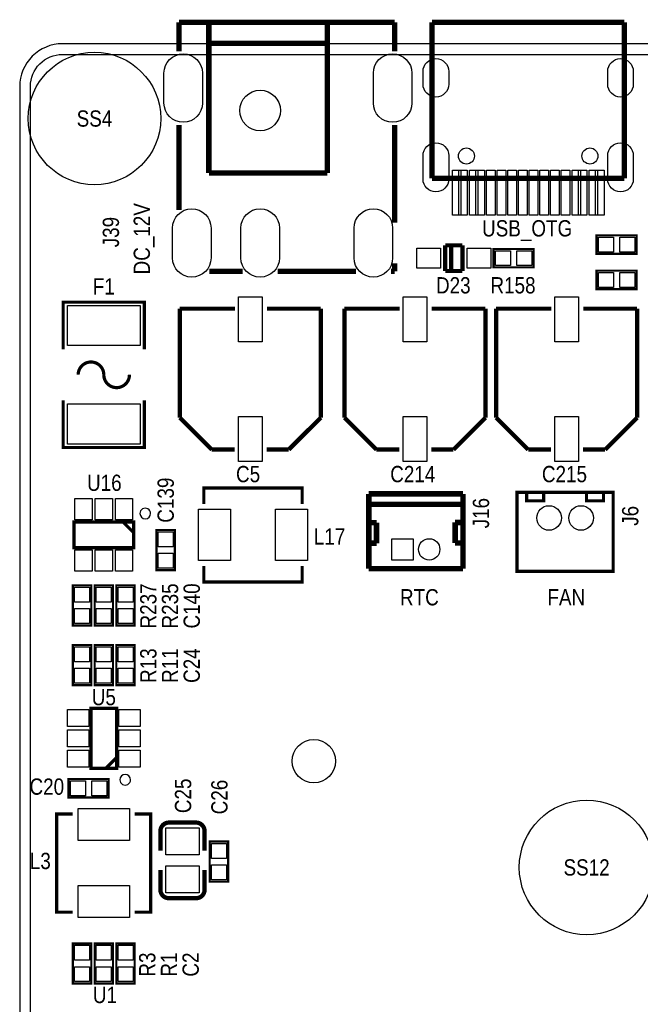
# Model space of a CAD drawing. Extents: x 0 to 158, y 0 to 97.
# Tile 2 of 11: x 0 to 29, y 50 to 96. Entities that reach past the tile are written whole.
import ezdxf
from ezdxf.enums import TextEntityAlignment as Align

# ---------------------------------------------------------------- set-up
doc = ezdxf.new("R2010")
doc.units = 0
doc.header["$MEASUREMENT"] = 0
for name, color, linetype in [('BG_OUTLINE', 12, 'CONTINUOUS'), ('BG_SILKSCREEN_TOP', 7, 'CONTINUOUS'), ('PG_SILKSCREEN_TOP', 253, 'CONTINUOUS'), ('PIN_SOLDERMASK_TOP', 120, 'CONTINUOUS'), ('RD_SILKSCREEN_TOP', 173, 'CONTINUOUS'), ('RKI_ALL', 2, 'CONTINUOUS')]:
    doc.layers.add(name, color=color, linetype=linetype)

msp = doc.modelspace()

# ---------------------------------------------------------------- linework, layer by layer
at = {"layer": 'BG_OUTLINE'}
msp.add_lwpolyline([(1.999996, 0), (155.999993, 0, 0.414213), (157.999989, 1.999996), (157.999989, 92.999992, 0.414215), (155.999993, 94.999988), (1.999996, 94.999988, 0.414214), (0, 92.999992), (0, 1.999996, 0.414212), (1.999996, 0)], format="xyb", dxfattribs=at)
at = {"layer": 'PG_SILKSCREEN_TOP'}
for points, const_width in [([(7.454189, 96.000011), (7.454189, 94.645201)], 0.254), ([(7.454189, 96.000011), (17.553991, 96.000011)], 0.254), ([(8.854008, 96.000011), (8.854008, 88.950013)], 0.254), ([(14.404111, 96.000011), (14.404111, 95.750101)], 0.254), ([(17.553991, 96.000011), (17.553991, 94.645201)], 0.254), ([(19.299199, 88.703912), (19.299199, 95.996201)], 0.248895), ([(19.299199, 95.996201), (28.30101, 95.996201)], 0.248895), ([(28.30101, 95.996201), (28.30101, 88.703912)], 0.248895), ([(14.404111, 95.750101), (14.404111, 88.950013)], 0.254), ([(8.854008, 95.025693), (14.404111, 95.025693)], 0.254), ([(7.454189, 91.204694), (7.454189, 87.213389)], 0.254), ([(17.553991, 91.204694), (17.553991, 86.622306)], 0.254), ([(8.854008, 88.950013), (14.404111, 88.950013)], 0.254), ([(28.30101, 88.703912), (19.299199, 88.703912)], 0.248895), ([(27.0002, 86.0298), (28.8798, 86.0298), (28.8798, 85.1662), (27.0002, 85.1662), (27.0002, 86.0298)], 0.1016), ([(19.920001, 84.363103), (19.920001, 85.562897)], 0.199898), ([(19.920001, 85.562897), (20.719999, 85.562897)], 0.199898), ([(20.190003, 84.363103), (20.190003, 85.562897)], 0.199898), ([(20.719999, 85.562897), (20.719999, 84.363103)], 0.199898), ([(22.1742, 85.3948), (24.0538, 85.3948), (24.0538, 84.5312), (22.1742, 84.5312), (22.1742, 85.3948)], 0.1016), ([(17.553991, 84.727999), (17.553991, 84.349996)], 0.254), ([(8.873007, 84.349996), (10.434599, 84.349996)], 0.254), ([(12.073407, 84.349996), (15.735605, 84.349996)], 0.254), ([(17.374387, 84.349996), (17.553991, 84.349996)], 0.254), ([(20.719999, 84.363103), (19.920001, 84.363103)], 0.199898), ([(27.0002, 84.3788), (28.8798, 84.3788), (28.8798, 83.5152), (27.0002, 83.5152), (27.0002, 84.3788)], 0.1016), ([(2.037004, 80.701998), (2.037004, 82.901993), (5.836996, 82.901993), (5.836996, 80.701998)], 0.150012), ([(7.492009, 82.599987), (7.492009, 77.499896)], 0.199898), ([(10.080803, 82.599987), (7.492009, 82.599987)], 0.199898), ([(14.091996, 82.599987), (11.579403, 82.599987)], 0.199898), ([(14.091996, 77.499896), (14.091996, 82.599987)], 0.199898), ([(15.199995, 82.599987), (15.199995, 77.499896)], 0.199898), ([(17.788788, 82.599987), (15.199995, 82.599987)], 0.199898), ([(21.799982, 82.599987), (19.287388, 82.599987)], 0.199898), ([(21.799982, 77.499896), (21.799982, 82.599987)], 0.199898), ([(22.300006, 82.599987), (22.300006, 77.499896)], 0.199898), ([(24.8888, 82.599987), (22.300006, 82.599987)], 0.199898), ([(28.899993, 82.599987), (26.3874, 82.599987)], 0.199898), ([(28.899993, 77.499896), (28.899993, 82.599987)], 0.199898), ([(5.836996, 78.302002), (5.836996, 76.102007), (2.037004, 76.102007), (2.037004, 78.302002)], 0.150012), ([(7.492009, 77.499896), (8.991905, 76)], 0.199898), ([(12.592101, 76), (14.091996, 77.499896)], 0.199898), ([(15.199995, 77.499896), (16.69989, 76)], 0.199898), ([(20.300086, 76), (21.799982, 77.499896)], 0.199898), ([(22.300006, 77.499896), (23.799902, 76)], 0.199898), ([(27.400098, 76), (28.899993, 77.499896)], 0.199898), ([(8.991905, 76), (10.055403, 76)], 0.199898), ([(11.554003, 76), (12.592101, 76)], 0.199898), ([(16.69989, 76), (17.763388, 76)], 0.199898), ([(19.261988, 76), (20.300086, 76)], 0.199898), ([(23.799902, 76), (24.8634, 76)], 0.199898), ([(26.362, 76), (27.400098, 76)], 0.199898), ([(13.219506, 73.456521), (13.219506, 74.206506), (8.619515, 74.206506), (8.619515, 73.456521)], 0.150012), ([(16.341115, 70.42912), (16.341115, 73.92891)], 0.254), ([(16.341115, 73.92891), (20.741107, 73.92891)], 0.254), ([(20.743901, 73.926929), (20.743901, 70.427012)], 0.254), ([(23.277093, 74.000004), (27.776907, 74.000004), (27.776907, 70.300012), (23.277093, 70.300012), (23.277093, 74.000004)], 0.150089), ([(23.726902, 74.000004), (23.726902, 73.600208), (24.527002, 73.600208), (24.527002, 74.000004)], 0.150089), ([(27.327098, 74.000004), (27.327098, 73.600208), (26.526998, 73.600208), (26.526998, 74.000004)], 0.150089), ([(16.341115, 73.439706), (20.741107, 73.439528)], 0.254), ([(5.336997, 71.409001), (5.336997, 72.608999), (2.537003, 72.608999), (2.537003, 71.409001), (5.336997, 71.409001)], 0.150012), ([(5.336997, 72.109), (4.836998, 72.608999)], 0.150012), ([(16.340099, 72.578722), (16.700805, 72.578722)], 0.254), ([(16.700805, 72.578722), (16.701008, 71.61911)], 0.254), ([(20.380706, 71.629524), (20.381011, 72.589111)], 0.254), ([(20.381011, 72.589111), (20.741716, 72.589111)], 0.254), ([(6.4008, 70.358), (6.4008, 72.2376), (7.2644, 72.2376), (7.2644, 70.358), (6.4008, 70.358)], 0.1016), ([(16.380714, 71.618627), (16.701008, 71.61911)], 0.254), ([(20.380706, 71.629524), (20.701, 71.629016)], 0.254), ([(8.619515, 70.556501), (8.619515, 69.806515), (13.219506, 69.806515), (13.219506, 70.556501)], 0.150012), ([(16.341115, 70.42912), (20.741107, 70.42912)], 0.254), ([(3.3528, 69.6468), (3.3528, 67.7672), (2.4892, 67.7672), (2.4892, 69.6468), (3.3528, 69.6468)], 0.1016), ([(4.3688, 69.6468), (4.3688, 67.7672), (3.5052, 67.7672), (3.5052, 69.6468), (4.3688, 69.6468)], 0.1016), ([(5.3848, 69.6468), (5.3848, 67.7672), (4.5212, 67.7672), (4.5212, 69.6468), (5.3848, 69.6468)], 0.1016), ([(2.4892, 64.9732), (2.4892, 66.8528), (3.3528, 66.8528), (3.3528, 64.9732), (2.4892, 64.9732)], 0.1016), ([(3.5052, 64.9732), (3.5052, 66.8528), (4.3688, 66.8528), (4.3688, 64.9732), (3.5052, 64.9732)], 0.1016), ([(4.5212, 64.9732), (4.5212, 66.8528), (5.3848, 66.8528), (5.3848, 64.9732), (4.5212, 64.9732)], 0.1016), ([(3.337001, 61.084003), (4.536999, 61.084003), (4.536999, 63.883997), (3.337001, 63.883997), (3.337001, 61.084003)], 0.150012), ([(4.037, 61.084003), (4.536999, 61.584002)], 0.150012), ([(2.286, 60.579), (4.1656, 60.579), (4.1656, 59.7154), (2.286, 59.7154), (2.286, 60.579)], 0.1016), ([(2.484501, 58.944485), (1.734515, 58.944485), (1.734515, 54.344494), (2.484501, 54.344494)], 0.150012), ([(5.384521, 54.344494), (6.134506, 54.344494), (6.134506, 58.944485), (5.384521, 58.944485)], 0.150012), ([(6.58495, 58.139076), (6.58495, 57.219088)], 0.199898), ([(8.89, 55.77332), (8.89, 57.65292), (9.7536, 57.65292), (9.7536, 55.77332), (8.89, 55.77332)], 0.1016), ([(8.65505, 55.398924), (8.65505, 56.318912)], 0.199898), ([(2.4892, 51.0032), (2.4892, 52.8828), (3.3528, 52.8828), (3.3528, 51.0032), (2.4892, 51.0032)], 0.1016), ([(3.5052, 51.0032), (3.5052, 52.8828), (4.3688, 52.8828), (4.3688, 51.0032), (3.5052, 51.0032)], 0.1016), ([(4.5212, 51.0032), (4.5212, 52.8828), (5.3848, 52.8828), (5.3848, 51.0032), (4.5212, 51.0032)], 0.1016)]:
    msp.add_lwpolyline(points, dxfattribs=dict(at, const_width=const_width))
for points, const_width in [([(3.937, 79.502, 1), (2.737002, 79.502)], 0.150012), ([(3.937, 79.502, 1), (5.136998, 79.502)], 0.150012), ([(8.255, 58.538872), (6.985, 58.539126, 0.414214), (6.58495, 58.139076)], 0.199898), ([(8.65505, 57.219088), (8.65505, 58.139076, 0.4144), (8.255, 58.538872)], 0.199898), ([(6.58495, 56.318912), (6.58495, 55.398924, 0.414214), (6.985, 54.998874)], 0.199898), ([(6.985, 54.998874), (8.255, 54.998874, 0.414214), (8.65505, 55.398924)], 0.199898)]:
    msp.add_lwpolyline(points, format="xyb", dxfattribs=dict(at, const_width=const_width))
for points in [[(6.127013, 73.008998, 1), (5.626987, 73.009002, 1)], [(5.18701, 60.543999, 1), (4.68699, 60.544001, 1)]]:
    msp.add_lwpolyline(points, format="xyb", close=True, dxfattribs=at)
at = {"layer": 'PIN_SOLDERMASK_TOP'}
for points in [[(8.55566, 93.624857), (8.55566, 92.224758, -1), (6.752565, 92.224758), (6.752565, 93.624857, -1)], [(18.355742, 93.624857), (18.355742, 92.224758, -1), (16.552647, 92.224758), (16.552647, 93.624857, -1)], [(18.879668, 93.1053), (18.879668, 93.705502, -1), (20.079564, 93.705502), (20.079564, 93.1053, -1)], [(27.520646, 93.1053), (27.520646, 93.705502, -1), (28.720542, 93.705502), (28.720542, 93.1053, -1)], [(18.879668, 88.664364), (18.879668, 89.764438, -1), (20.079564, 89.764438), (20.079564, 88.664364, -1)], [(27.520646, 88.664364), (27.520646, 89.764438, -1), (28.720542, 89.764438), (28.720542, 88.664364, -1)], [(8.955659, 86.374961), (8.955659, 84.974862, -1), (7.152564, 84.974862), (7.152564, 86.374961, -1)], [(12.155551, 86.374961), (12.155551, 84.974862, -1), (10.352456, 84.974862), (10.352456, 86.374961, -1)], [(17.45554, 86.374961), (17.45554, 84.974862, -1), (15.652445, 84.974862), (15.652445, 86.374961, -1)]]:
    msp.add_lwpolyline(points, format="xyb", close=True, dxfattribs=at)
for points in [[(20.649794, 89.075755), (20.649794, 86.975658), (20.249794, 86.975658), (20.249794, 89.075755)], [(20.949615, 89.075755), (20.949615, 86.975658), (20.549616, 86.975658), (20.549616, 89.075755)], [(21.449894, 89.075755), (21.449894, 86.975658), (21.049894, 86.975658), (21.049894, 89.075755)], [(21.749715, 89.075755), (21.749715, 86.975658), (21.349716, 86.975658), (21.349716, 89.075755)], [(22.249994, 89.075755), (22.249994, 86.975658), (21.849994, 86.975658), (21.849994, 89.075755)], [(22.750399, 89.075755), (22.750399, 86.975658), (22.3504, 86.975658), (22.3504, 89.075755)], [(23.250804, 89.075755), (23.250804, 86.975658), (22.850805, 86.975658), (22.850805, 89.075755)], [(23.75121, 89.075755), (23.75121, 86.975658), (23.351211, 86.975658), (23.351211, 89.075755)], [(24.248999, 89.075755), (24.248999, 86.975658), (23.849, 86.975658), (23.849, 89.075755)], [(24.749404, 89.075755), (24.749404, 86.975658), (24.349405, 86.975658), (24.349405, 89.075755)], [(25.24981, 89.075755), (25.24981, 86.975658), (24.849811, 86.975658), (24.849811, 89.075755)], [(25.750215, 89.075755), (25.750215, 86.975658), (25.350216, 86.975658), (25.350216, 89.075755)], [(26.250494, 89.075755), (26.250494, 86.975658), (25.850494, 86.975658), (25.850494, 89.075755)], [(26.550315, 89.075755), (26.550315, 86.975658), (26.150316, 86.975658), (26.150316, 89.075755)], [(27.050594, 89.075755), (27.050594, 86.975658), (26.650594, 86.975658), (26.650594, 89.075755)], [(27.350415, 89.075755), (27.350415, 86.975658), (26.950416, 86.975658), (26.950416, 89.075755)], [(27.089633, 85.247505), (27.089633, 85.948495), (27.790623, 85.948495), (27.790623, 85.247505)], [(28.089377, 85.247505), (28.089377, 85.948495), (28.790367, 85.948495), (28.790367, 85.247505)], [(18.589828, 84.498053), (18.589828, 85.427947), (19.689928, 85.427947), (19.689928, 84.498053)], [(20.950047, 84.498053), (20.950047, 85.427947), (22.050146, 85.427947), (22.050146, 84.498053)], [(22.263633, 84.612505), (22.263633, 85.313495), (22.964623, 85.313495), (22.964623, 84.612505)], [(23.263377, 84.612505), (23.263377, 85.313495), (23.964367, 85.313495), (23.964367, 84.612505)], [(27.089633, 83.596505), (27.089633, 84.297495), (27.790623, 84.297495), (27.790623, 83.596505)], [(28.089377, 83.596505), (28.089377, 84.297495), (28.790367, 84.297495), (28.790367, 83.596505)], [(11.341913, 83.15038), (11.341913, 81.0498), (10.242093, 81.0498), (10.242093, 83.15038)], [(19.049898, 83.15038), (19.049898, 81.0498), (17.950078, 81.0498), (17.950078, 83.15038)], [(26.14991, 83.15038), (26.14991, 81.0498), (25.05009, 81.0498), (25.05009, 83.15038)], [(2.236978, 82.747053), (5.637022, 82.747053), (5.637022, 80.866945), (2.236978, 80.866945)], [(2.236978, 78.137055), (5.637022, 78.137055), (5.637022, 76.256947), (2.236978, 76.256947)], [(11.341913, 77.550188), (11.341913, 75.449608), (10.242093, 75.449608), (10.242093, 77.550188)], [(19.049898, 77.550188), (19.049898, 75.449608), (17.950078, 75.449608), (17.950078, 77.550188)], [(26.14991, 77.550188), (26.14991, 75.449608), (25.05009, 75.449608), (25.05009, 77.550188)], [(3.386988, 73.708997), (3.386988, 72.708999), (2.58699, 72.708999), (2.58699, 73.708997)], [(4.336999, 73.708997), (4.336999, 72.708999), (3.537001, 72.708999), (3.537001, 73.708997)], [(5.28701, 73.708997), (5.28701, 72.708999), (4.487012, 72.708999), (4.487012, 73.708997)], [(8.369351, 70.806488), (8.369351, 73.206534), (9.869475, 73.206534), (9.869475, 70.806488)], [(11.969547, 70.806488), (11.969547, 73.206534), (13.469671, 73.206534), (13.469671, 70.806488)], [(7.183095, 71.447177), (6.482105, 71.447177), (6.482105, 72.148167), (7.183095, 72.148167)], [(17.415916, 70.829018), (17.415916, 71.829016), (18.415914, 71.829016), (18.415914, 70.829018)], [(3.386988, 71.309001), (3.386988, 70.309003), (2.58699, 70.309003), (2.58699, 71.309001)], [(4.336999, 71.309001), (4.336999, 70.309003), (3.537001, 70.309003), (3.537001, 71.309001)], [(5.28701, 71.309001), (5.28701, 70.309003), (4.487012, 70.309003), (4.487012, 71.309001)], [(7.183095, 70.447433), (6.482105, 70.447433), (6.482105, 71.148423), (7.183095, 71.148423)], [(2.570505, 69.557367), (3.271495, 69.557367), (3.271495, 68.856377), (2.570505, 68.856377)], [(3.586505, 69.557367), (4.287495, 69.557367), (4.287495, 68.856377), (3.586505, 68.856377)], [(4.602505, 69.557367), (5.303495, 69.557367), (5.303495, 68.856377), (4.602505, 68.856377)], [(2.570505, 68.557623), (3.271495, 68.557623), (3.271495, 67.856633), (2.570505, 67.856633)], [(3.586505, 68.557623), (4.287495, 68.557623), (4.287495, 67.856633), (3.586505, 67.856633)], [(4.602505, 68.557623), (5.303495, 68.557623), (5.303495, 67.856633), (4.602505, 67.856633)], [(3.271495, 66.062377), (2.570505, 66.062377), (2.570505, 66.763367), (3.271495, 66.763367)], [(4.287495, 66.062377), (3.586505, 66.062377), (3.586505, 66.763367), (4.287495, 66.763367)], [(5.303495, 66.062377), (4.602505, 66.062377), (4.602505, 66.763367), (5.303495, 66.763367)], [(3.271495, 65.062633), (2.570505, 65.062633), (2.570505, 65.763623), (3.271495, 65.763623)], [(4.287495, 65.062633), (3.586505, 65.062633), (3.586505, 65.763623), (4.287495, 65.763623)], [(5.303495, 65.062633), (4.602505, 65.062633), (4.602505, 65.763623), (5.303495, 65.763623)], [(3.237001, 63.034012), (2.237003, 63.034012), (2.237003, 63.83401), (3.237001, 63.83401)], [(5.636997, 63.034012), (4.636999, 63.034012), (4.636999, 63.83401), (5.636997, 63.83401)], [(3.237001, 62.084001), (2.237003, 62.084001), (2.237003, 62.883999), (3.237001, 62.883999)], [(5.636997, 62.084001), (4.636999, 62.084001), (4.636999, 62.883999), (5.636997, 62.883999)], [(3.237001, 61.13399), (2.237003, 61.13399), (2.237003, 61.933988), (3.237001, 61.933988)], [(5.636997, 61.13399), (4.636999, 61.13399), (4.636999, 61.933988), (5.636997, 61.933988)], [(2.375433, 59.796705), (2.375433, 60.497695), (3.076423, 60.497695), (3.076423, 59.796705)], [(3.375177, 59.796705), (3.375177, 60.497695), (4.076167, 60.497695), (4.076167, 59.796705)], [(2.734488, 59.194649), (5.134534, 59.194649), (5.134534, 57.694525), (2.734488, 57.694525)], [(8.404987, 57.028969), (6.835013, 57.028969), (6.835013, 58.289063), (8.404987, 58.289063)], [(9.672295, 56.862497), (8.971305, 56.862497), (8.971305, 57.563487), (9.672295, 57.563487)], [(8.404987, 55.248937), (6.835013, 55.248937), (6.835013, 56.509031), (8.404987, 56.509031)], [(9.672295, 55.862753), (8.971305, 55.862753), (8.971305, 56.563743), (9.672295, 56.563743)], [(2.734488, 55.594453), (5.134534, 55.594453), (5.134534, 54.094329), (2.734488, 54.094329)], [(3.271495, 52.092377), (2.570505, 52.092377), (2.570505, 52.793367), (3.271495, 52.793367)], [(4.287495, 52.092377), (3.586505, 52.092377), (3.586505, 52.793367), (4.287495, 52.793367)], [(5.303495, 52.092377), (4.602505, 52.092377), (4.602505, 52.793367), (5.303495, 52.793367)], [(3.271495, 51.092633), (2.570505, 51.092633), (2.570505, 51.793623), (3.271495, 51.793623)], [(4.287495, 51.092633), (3.586505, 51.092633), (3.586505, 51.793623), (4.287495, 51.793623)], [(5.303495, 51.092633), (4.602505, 51.092633), (4.602505, 51.793623), (5.303495, 51.793623)]]:
    msp.add_lwpolyline(points, close=True, dxfattribs=at)
for centre, radius in [((3.499993, 91.499995), 3.099994), ((11.254003, 91.874797), 0.949998), ((20.90961, 89.745312), 0.375031), ((26.690599, 89.745312), 0.375031), ((24.776913, 72.800108), 0.575005), ((26.277087, 72.800108), 0.575005), ((19.166103, 71.329017), 0.499999), ((13.7668, 61.4172), 1.016), ((26.534008, 56.439892), 3.149994)]:
    msp.add_circle(centre, radius, dxfattribs=at)
at = {"layer": 'RKI_ALL'}
msp.add_lwpolyline([(155.999993, 0.499999), (1.999996, 0.499999, -0.414212), (0.499999, 1.999996), (0.499999, 92.999992, -0.414214), (1.999996, 94.499989), (155.999993, 94.499989, -0.414215), (157.49999, 92.999992), (157.49999, 1.999996, -0.414214)], format="xyb", close=True, dxfattribs=at)

# ---------------------------------------------------------------- texts
at = {"layer": 'BG_SILKSCREEN_TOP', "width": 0.866667}
msp.add_text('DC_12V', height=0.762, rotation=90, dxfattribs=at).set_placement((6.096, 84.201))
for s, p in [('USB_OTG', (21.6408, 85.979)), ('RTC', (17.79999, 68.707)), ('FAN', (24.700001, 68.707))]:
    msp.add_text(s, height=0.762, dxfattribs=at).set_placement(p)
at = {"layer": 'RD_SILKSCREEN_TOP', "width": 0.866667}
for s, p in [('SS4', (3.499993, 91.118995)), ('F1', (3.937, 83.2612)), ('D23', (20.2946, 83.312)), ('R158', (23.0886, 83.312)), ('C5', (10.690403, 74.473994)), ('C214', (18.398388, 74.473994)), ('C215', (25.4984, 74.473994)), ('U16', (3.9624, 74.0664)), ('L17', (14.5034, 71.5518)), ('U5', (3.937, 64.0334)), ('C20', (1.27, 59.8424)), ('L3', (0.9652, 56.3626)), ('SS12', (26.534008, 56.058892)), ('U1', (3.9878, 50.0888))]:
    msp.add_text(s, height=0.762, dxfattribs=at).set_placement(p, align=Align.CENTER)
for s, p in [('J39', (4.6482, 86.1822)), ('C139', (7.2136, 73.6346)), ('J16', (21.971, 73.025)), ('J6', (28.956, 72.898)), ('R237', (6.4008, 68.681295)), ('R235', (7.4168, 68.681295)), ('C140', (8.4328, 68.681295)), ('R13', (6.4008, 65.887295)), ('R11', (7.4168, 65.887295)), ('C24', (8.4328, 65.887295)), ('C25', (8.0264, 59.791295)), ('C26', (9.7282, 59.735415)), ('R3', (6.35, 51.891895)), ('R1', (7.366, 51.891895)), ('C2', (8.382, 51.891895))]:
    msp.add_text(s, height=0.762, rotation=90, dxfattribs=at).set_placement(p, align=Align.CENTER)

doc.saveas('drawing.dxf')
